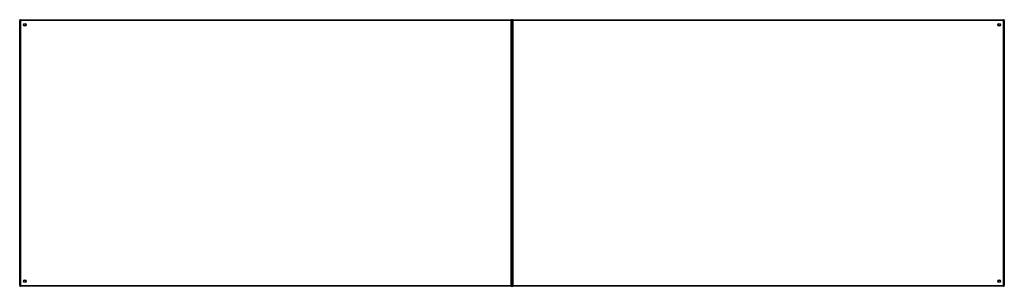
# Model space of a CAD drawing. Header units: inches. Extents: x 101 to 245, y 72 to 111.
import ezdxf

# ---------------------------------------------------------------- set-up
doc = ezdxf.new("R2010")
doc.units = ezdxf.units.IN
doc.header["$MEASUREMENT"] = 0
doc.layers.add('Visible Edges(ANSI)', color=7, linetype='Continuous', lineweight=25)
doc.layers.add('Visible Tangent Edges(ANSI)', color=7, linetype='Continuous', lineweight=25)

msp = doc.modelspace()

# ---------------------------------------------------------------- linework, layer by layer
at = {"layer": 'Visible Edges(ANSI)'}
for p, q in [((101.23, 71.94), (101.23, 110.74)), ((101.33, 110.84), (173.13, 110.84)), ((102.09, 109.94), (102.09, 109.93)), ((102.13, 109.97), (102.13, 109.97)), ((173.23, 71.94), (173.23, 110.74)), ((173.23, 110.74), (173.23, 71.94)), ((173.33, 110.84), (245.13, 110.84)), ((244.33, 109.97), (244.32, 109.97)), ((244.36, 109.93), (244.36, 109.94)), ((245.23, 110.74), (245.23, 71.94)), ((102.09, 72.75), (102.09, 72.74)), ((102.13, 72.7), (102.13, 72.7)), ((244.32, 72.7), (244.33, 72.7)), ((244.36, 72.74), (244.36, 72.75)), ((173.13, 71.84), (101.33, 71.84)), ((245.13, 71.84), (173.33, 71.84))]:
    msp.add_line(p, q, dxfattribs=at)
for centre in [(101.98, 110.09), (244.48, 110.09), (101.98, 72.59), (244.48, 72.59)]:
    msp.add_circle(centre, 0.195, dxfattribs=at)
for centre, radius, start, end in [((101.33, 110.74), 0.099, 90, 180), ((102.13, 109.94), 0.031, 90, 180), ((173.13, 110.74), 0.099, 0, 90), ((173.33, 110.74), 0.099, 90, 180), ((244.33, 109.94), 0.031, 0, 90), ((245.13, 110.74), 0.099, 0, 90), ((102.13, 72.74), 0.031, 180, 270), ((244.33, 72.74), 0.031, 270, 0), ((101.33, 71.94), 0.099, 180, 270), ((173.13, 71.94), 0.099, 270, 0), ((173.33, 71.94), 0.099, 180, 270), ((245.13, 71.94), 0.099, 270, 0)]:
    msp.add_arc(centre, radius, start, end, dxfattribs=at)
at = {"layer": 'Visible Tangent Edges(ANSI)'}
for p, q in [((101.23, 110.74), (101.33, 110.74)), ((101.33, 110.74), (101.33, 110.84)), ((101.33, 110.74), (101.33, 71.94)), ((173.13, 110.74), (101.33, 110.74)), ((102, 110.07), (102.13, 109.97)), ((102.09, 109.94), (102, 110.07)), ((102, 110.07), (102.17, 110.07)), ((102, 110.07), (102, 109.96)), ((102, 109.89), (102, 109.96)), ((173.13, 110.84), (173.13, 110.74)), ((173.13, 110.74), (173.23, 110.74)), ((173.13, 71.94), (173.13, 110.74)), ((173.23, 110.74), (173.33, 110.74)), ((173.33, 110.74), (173.33, 110.84)), ((173.33, 110.74), (173.33, 71.94)), ((245.13, 110.74), (173.33, 110.74)), ((244.28, 110.07), (244.46, 110.07)), ((244.33, 109.97), (244.46, 110.07)), ((244.46, 110.07), (244.36, 109.94)), ((244.46, 109.96), (244.46, 110.07)), ((244.46, 109.96), (244.46, 109.89)), ((245.13, 110.84), (245.13, 110.74)), ((245.13, 110.74), (245.23, 110.74)), ((245.13, 71.94), (245.13, 110.74)), ((102, 72.71), (102, 72.78)), ((102, 72.61), (102.09, 72.74)), ((102, 72.71), (102, 72.61)), ((102.13, 72.7), (102, 72.61)), ((102.17, 72.61), (102, 72.61)), ((244.46, 72.61), (244.28, 72.61)), ((244.46, 72.61), (244.33, 72.7)), ((244.36, 72.74), (244.46, 72.61)), ((244.46, 72.78), (244.46, 72.71)), ((244.46, 72.61), (244.46, 72.71)), ((101.33, 71.94), (101.23, 71.94)), ((101.33, 71.94), (173.13, 71.94)), ((101.33, 71.84), (101.33, 71.94)), ((173.13, 71.94), (173.13, 71.84)), ((173.23, 71.94), (173.13, 71.94)), ((173.33, 71.94), (173.23, 71.94)), ((173.33, 71.94), (245.13, 71.94)), ((173.33, 71.84), (173.33, 71.94)), ((245.13, 71.94), (245.13, 71.84)), ((245.23, 71.94), (245.13, 71.94))]:
    msp.add_line(p, q, dxfattribs=at)

doc.saveas('drawing.dxf')
